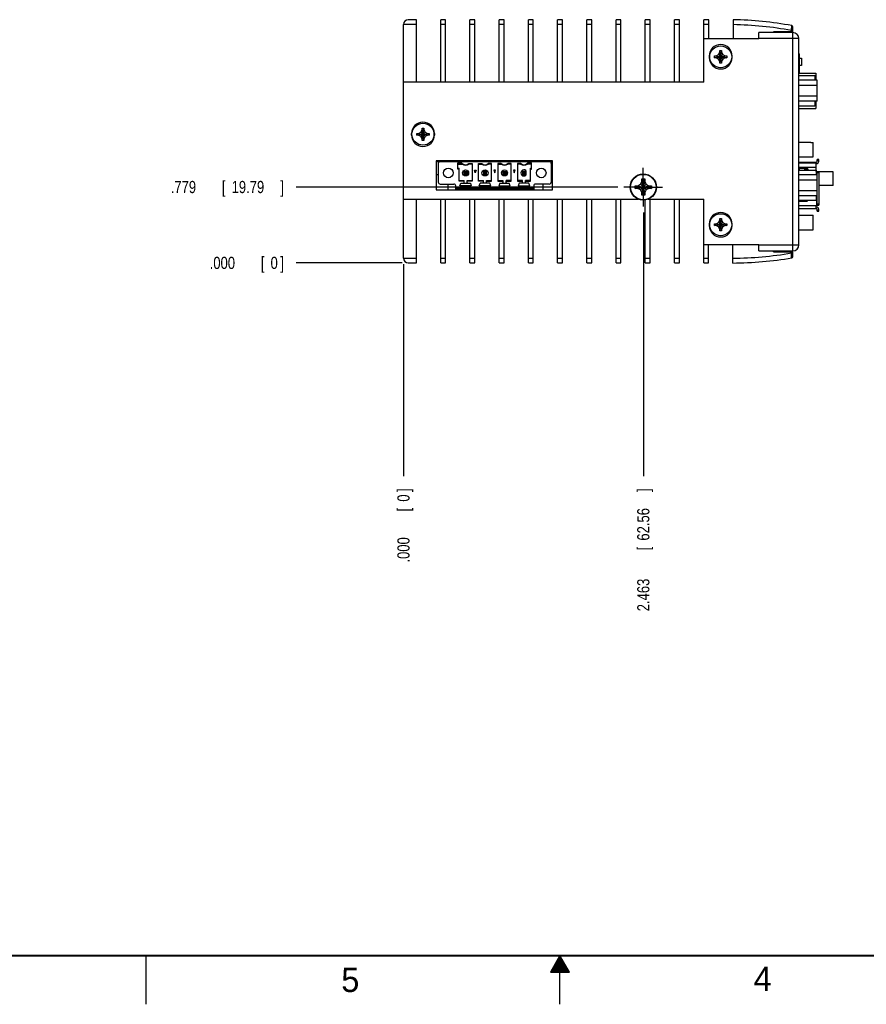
# Model space of a CAD drawing. Header units: inches. Extents: x 0 to 34, y 0 to 22.
# Tile 2 of 17: x 11.5 to 20.1, y 0 to 10.1. Entities that reach past the tile are written whole.
import ezdxf

# ---------------------------------------------------------------- set-up
doc = ezdxf.new("R2010")
doc.units = ezdxf.units.IN
doc.header["$LTSCALE"] = 1.87
doc.header["$MEASUREMENT"] = 0
doc.linetypes.add('CENTER', pattern=[0.6, 0.375, -0.075, 0.075, -0.075])
doc.layers.get('0').update_dxf_attribs({"linetype": 'CONTINUOUS'})
doc.layers.add('DEFAULT_1', color=7, linetype='CENTER')
doc.layers.add('DIMENSIONS', color=7, linetype='CONTINUOUS')
doc.styles.get("Standard").update_dxf_attribs({"font": 'txt', "width": 0.8})
doc.dimstyles.new('DIMSTYLE_1', dxfattribs={"dimtxt": 0.125, "dimasz": 0.18, "dimexe": 0.18, "dimexo": 0.0625, "dimgap": 0.09, "dimtad": 0, "dimtih": 1, "dimtoh": 1, "dimdec": 3, "dimzin": 4, "dimdsep": 46, "dimtxsty": 'STANDARD', "dimblk": '_FILLED', "dimblk1": '_FILLED', "dimblk2": '_FILLED', "dimcen": 0.09, "dimadec": 0, "dimazin": 0, "dimtp": 0.001, "dimtm": 0.001, "dimtfac": 1, "dimtdec": 3, "dimtofl": 0, "dimtmove": 0, "dimatfit": 3, "dimldrblk": '_FILLED', "dimfxl": 1, "dimtolj": 1, "dimtzin": 4, "dimarcsym": 0})

# ---------------------------------------------------------------- blocks, each defined once
blk = doc.blocks.new('*D26')
at = {"layer": 'DIMENSIONS', "color": 2, "linetype": 'CONTINUOUS'}
blk.add_line((17.856, 8.129), (17.856, 5.422), dxfattribs=at)
at = {"layer": 'DIMENSIONS', "color": 2, "linetype": 'CONTINUOUS', "width": 0.8}
for s, p in [(']', (17.918, 5.26)), ('62.56', (17.918, 4.76)), ('[', (17.918, 4.66)), ('2.463', (17.918, 4.035))]:
    blk.add_text(s, height=0.125, rotation=90, dxfattribs=at).set_placement(p)
blk = doc.blocks.new('_FILLED')
at = {"color": 0, "linetype": 'BYBLOCK'}
blk.add_solid([(0, 0), (-1, 0.174), (-1, -0.174)], dxfattribs=at)
blk = doc.blocks.new('*D27')
at = {"layer": 'DIMENSIONS', "color": 2, "linetype": 'CONTINUOUS'}
blk.add_line((17.595, 8.39), (14.291, 8.39), dxfattribs=at)
at = {"layer": 'DIMENSIONS', "color": 2, "linetype": 'CONTINUOUS', "width": 0.8}
for s, p in [('.779', (13.003, 8.328)), ('[', (13.528, 8.328)), ('19.79', (13.628, 8.328)), (']', (14.128, 8.328))]:
    blk.add_text(s, height=0.125, dxfattribs=at).set_placement(p)
blk = doc.blocks.new('*D28')
at = {"layer": 'DIMENSIONS', "color": 1, "linetype": 'CONTINUOUS'}
blk.add_line((15.38, 7.611), (14.291, 7.611), dxfattribs=at)
at = {"layer": 'DIMENSIONS', "color": 1, "linetype": 'CONTINUOUS', "width": 0.8}
for s, p in [('[', (13.928, 7.549)), (']', (14.128, 7.549)), ('.000', (13.403, 7.549)), ('0', (14.028, 7.549))]:
    blk.add_text(s, height=0.125, dxfattribs=at).set_placement(p)
blk = doc.blocks.new('*D29')
at = {"layer": 'DIMENSIONS', "color": 1, "linetype": 'CONTINUOUS'}
blk.add_line((15.393, 7.599), (15.393, 5.422), dxfattribs=at)
at = {"layer": 'DIMENSIONS', "color": 1, "linetype": 'CONTINUOUS', "width": 0.8}
for s, p in [(']', (15.455, 5.26)), ('0', (15.455, 5.16)), ('[', (15.455, 5.06)), ('.000', (15.455, 4.535))]:
    blk.add_text(s, height=0.125, rotation=90, dxfattribs=at).set_placement(p)

msp = doc.modelspace()

# ---------------------------------------------------------------- linework, layer by layer
at = {"color": 7, "linetype": 'CONTINUOUS'}
for p, q in [((15.5257, 10.1083), (15.4427, 10.1083)), ((15.5257, 9.4683), (15.5257, 10.1083)), ((15.7757, 9.4683), (15.7757, 10.1083)), ((15.8257, 10.1083), (15.7757, 10.1083)), ((15.8257, 9.4683), (15.8257, 10.1083)), ((16.0757, 9.4683), (16.0757, 10.1083)), ((16.1257, 10.1083), (16.0757, 10.1083)), ((16.1257, 9.4683), (16.1257, 10.1083)), ((16.3757, 9.4683), (16.3757, 10.1083)), ((16.4257, 10.1083), (16.3757, 10.1083)), ((16.4257, 9.4683), (16.4257, 10.1083)), ((16.6757, 9.4683), (16.6757, 10.1083)), ((16.7257, 10.1083), (16.6757, 10.1083)), ((16.7257, 9.4683), (16.7257, 10.1083)), ((16.9757, 9.4683), (16.9757, 10.1083)), ((17.0257, 10.1083), (16.9757, 10.1083)), ((17.0257, 9.4683), (17.0257, 10.1083)), ((17.2757, 9.4683), (17.2757, 10.1083)), ((17.3257, 10.1083), (17.2757, 10.1083)), ((17.3257, 9.4683), (17.3257, 10.1083)), ((17.5757, 9.4683), (17.5757, 10.1083)), ((17.6257, 10.1083), (17.5757, 10.1083)), ((17.6257, 9.4683), (17.6257, 10.1083)), ((17.8757, 9.4683), (17.8757, 10.1083)), ((17.9257, 10.1083), (17.8757, 10.1083)), ((17.9257, 9.4683), (17.9257, 10.1083)), ((18.1757, 9.4683), (18.1757, 10.1083)), ((18.2257, 10.1083), (18.1757, 10.1083)), ((18.2257, 9.4683), (18.2257, 10.1083)), ((18.4757, 9.4683), (18.4757, 10.1083)), ((18.5277, 10.1083), (18.4757, 10.1083)), ((18.5277, 9.9103), (18.5277, 10.1083)), ((15.3927, 7.6613), (15.3927, 10.0583)), ((15.5257, 10.0583), (15.3927, 10.0583)), ((15.8257, 10.0583), (15.7757, 10.0583)), ((16.1257, 10.0583), (16.0757, 10.0583)), ((16.4257, 10.0583), (16.3757, 10.0583)), ((16.7257, 10.0583), (16.6757, 10.0583)), ((17.0257, 10.0583), (16.9757, 10.0583)), ((17.3257, 10.0583), (17.2757, 10.0583)), ((17.6257, 10.0583), (17.5757, 10.0583)), ((17.9257, 10.0583), (17.8757, 10.0583)), ((18.2257, 10.0583), (18.1757, 10.0583)), ((18.5277, 10.0583), (18.4757, 10.0583)), ((18.7777, 10.1076), (18.7777, 9.9103)), ((19.3927, 9.9853), (19.3927, 10.0328)), ((19.0427, 9.9103), (18.4757, 9.9103)), ((19.3927, 9.9753), (19.0427, 9.9753)), ((19.0427, 9.9103), (19.0427, 9.9753)), ((19.4527, 9.9153), (19.0427, 9.9153)), ((19.3927, 9.9853), (19.1927, 9.9853)), ((19.1927, 9.9853), (19.1927, 9.9753)), ((19.3777, 9.9972), (19.3927, 9.9972)), ((19.3777, 9.9853), (19.3777, 9.9972)), ((19.3927, 7.7353), (19.3927, 9.9753)), ((19.4527, 7.7953), (19.4527, 9.9153)), ((18.5332, 9.7353), (18.5385, 9.7353)), ((18.5332, 9.7353), (18.5332, 9.7203)), ((18.5332, 9.7203), (18.5385, 9.7203)), ((18.5867, 9.7183), (18.7147, 9.7363)), ((18.5867, 9.7363), (18.6047, 9.7363)), ((18.5867, 9.7183), (18.5867, 9.7363)), ((18.5867, 9.7363), (18.7147, 9.7183)), ((18.6047, 9.7183), (18.5867, 9.7183)), ((18.6047, 9.7363), (18.6282, 9.7498)), ((18.6047, 9.7183), (18.6967, 9.7363)), ((18.6047, 9.7363), (18.6967, 9.7183)), ((18.6282, 9.7047), (18.6047, 9.7183)), ((18.6282, 9.7498), (18.6417, 9.7733)), ((18.6282, 9.7047), (18.6733, 9.7498)), ((18.6282, 9.7498), (18.6733, 9.7047)), ((18.6417, 9.6813), (18.6282, 9.7047)), ((18.6417, 9.7913), (18.6597, 9.7913)), ((18.6417, 9.7733), (18.6417, 9.7913)), ((18.6417, 9.6633), (18.6597, 9.7913)), ((18.6597, 9.6633), (18.6417, 9.7913)), ((18.6417, 9.6813), (18.6597, 9.7733)), ((18.6597, 9.6813), (18.6417, 9.7733)), ((18.6597, 9.7913), (18.6597, 9.7733)), ((18.6597, 9.7733), (18.6733, 9.7498)), ((18.6733, 9.7047), (18.6597, 9.6813)), ((18.6733, 9.7498), (18.6967, 9.7363)), ((18.6967, 9.7183), (18.6733, 9.7047)), ((18.6967, 9.7363), (18.7147, 9.7363)), ((18.7147, 9.7183), (18.6967, 9.7183)), ((18.7147, 9.7363), (18.7147, 9.7183)), ((18.7682, 9.7353), (18.7629, 9.7353)), ((18.7682, 9.7203), (18.763, 9.7203)), ((18.7682, 9.7203), (18.7682, 9.7353)), ((19.4607, 9.7532), (19.4527, 9.7532)), ((19.4607, 9.5609), (19.4607, 9.7532)), ((19.4607, 9.7132), (19.4817, 9.7132)), ((19.4817, 9.7132), (19.4817, 9.6382)), ((18.6417, 9.6633), (18.6417, 9.6813)), ((18.6597, 9.6633), (18.6417, 9.6633)), ((18.6597, 9.6813), (18.6597, 9.6633)), ((19.4527, 9.6332), (19.4607, 9.6332)), ((19.4817, 9.6382), (19.4607, 9.6382)), ((19.4527, 9.5609), (19.6277, 9.5609)), ((19.4527, 9.5339), (19.6177, 9.5339)), ((19.6177, 9.5339), (19.6177, 9.4863)), ((19.6277, 9.5609), (19.6277, 9.4863)), ((18.4757, 9.4683), (15.3927, 9.4683)), ((19.6402, 9.4863), (19.4527, 9.4863)), ((19.6402, 9.4323), (19.4527, 9.4323)), ((19.6402, 9.2704), (19.6402, 9.4863)), ((19.6402, 9.3244), (19.4527, 9.3244)), ((19.6402, 9.2704), (19.4527, 9.2704)), ((19.4527, 9.2229), (19.6177, 9.2229)), ((19.6177, 9.2704), (19.6177, 9.2229)), ((19.6277, 9.2704), (19.6277, 9.1959)), ((19.4527, 9.1959), (19.6277, 9.1959)), ((15.4752, 8.9243), (15.4752, 8.9393)), ((15.4805, 8.9393), (15.4752, 8.9393)), ((15.4805, 8.9243), (15.4752, 8.9243)), ((15.5287, 8.9233), (15.5287, 8.9413)), ((15.5287, 8.9413), (15.6567, 8.9233)), ((15.5287, 8.9413), (15.5467, 8.9413)), ((15.5287, 8.9233), (15.6567, 8.9413)), ((15.5467, 8.9233), (15.5287, 8.9233)), ((15.5467, 8.9413), (15.5702, 8.9548)), ((15.5467, 8.9413), (15.6387, 8.9233)), ((15.5467, 8.9233), (15.6387, 8.9413)), ((15.5702, 8.9097), (15.5467, 8.9233)), ((15.5702, 8.9548), (15.5837, 8.9783)), ((15.5702, 8.9097), (15.6153, 8.9548)), ((15.5702, 8.9548), (15.6153, 8.9097)), ((15.5837, 8.8863), (15.5702, 8.9097)), ((15.5837, 8.9783), (15.5837, 8.9963)), ((15.5837, 8.8683), (15.6017, 8.9963)), ((15.6017, 8.8683), (15.5837, 8.9963)), ((15.5837, 8.9963), (15.6017, 8.9963)), ((15.5837, 8.8863), (15.6017, 8.9783)), ((15.6017, 8.8863), (15.5837, 8.9783)), ((15.6017, 8.9963), (15.6017, 8.9783)), ((15.6017, 8.9783), (15.6153, 8.9548)), ((15.6153, 8.9097), (15.6017, 8.8863)), ((15.6153, 8.9548), (15.6387, 8.9413)), ((15.6387, 8.9233), (15.6153, 8.9097)), ((15.6387, 8.9413), (15.6567, 8.9413)), ((15.6567, 8.9233), (15.6387, 8.9233)), ((15.6567, 8.9413), (15.6567, 8.9233)), ((15.7049, 8.9243), (15.7102, 8.9243)), ((15.705, 8.9393), (15.7102, 8.9393)), ((15.7102, 8.9393), (15.7102, 8.9243)), ((15.5837, 8.8683), (15.5837, 8.8863)), ((15.6017, 8.8683), (15.5837, 8.8683)), ((15.6017, 8.8863), (15.6017, 8.8683)), ((19.4527, 8.8493), (19.5777, 8.8493)), ((19.5777, 8.8493), (19.5777, 8.8482)), ((19.5777, 8.8482), (19.6007, 8.8482)), ((19.6007, 8.7004), (19.6007, 8.8482)), ((19.4527, 8.6993), (19.5777, 8.6993)), ((19.5777, 8.7004), (19.6007, 8.7004)), ((19.5777, 8.7004), (19.5777, 8.6993)), ((15.7297, 8.6603), (15.7297, 8.3603)), ((16.9247, 8.6603), (15.7297, 8.6603)), ((15.7297, 8.6533), (16.9247, 8.6533)), ((15.7507, 8.6336), (15.7507, 8.4407)), ((15.9515, 8.573), (15.9515, 8.6371)), ((15.9515, 8.6371), (15.9902, 8.6371)), ((15.9515, 8.6257), (15.9948, 8.6257)), ((16.0639, 8.631), (16.0974, 8.631)), ((16.0974, 8.6257), (16.0657, 8.6257)), ((16.0974, 8.631), (16.0974, 8.4512)), ((16.1631, 8.4512), (16.1631, 8.631)), ((16.1631, 8.631), (16.1966, 8.631)), ((16.1631, 8.6257), (16.1948, 8.6257)), ((16.2974, 8.631), (16.2639, 8.631)), ((16.2974, 8.6257), (16.2657, 8.6257)), ((16.2974, 8.4512), (16.2974, 8.631)), ((16.3631, 8.631), (16.3631, 8.4512)), ((16.3966, 8.631), (16.3631, 8.631)), ((16.3631, 8.6257), (16.3948, 8.6257)), ((16.4974, 8.631), (16.4639, 8.631)), ((16.4974, 8.6257), (16.4657, 8.6257)), ((16.4974, 8.4512), (16.4974, 8.631)), ((16.5631, 8.631), (16.5631, 8.4512)), ((16.5966, 8.631), (16.5631, 8.631)), ((16.5948, 8.6257), (16.5631, 8.6257)), ((16.709, 8.6257), (16.6657, 8.6257)), ((16.709, 8.6371), (16.6703, 8.6371)), ((16.709, 8.573), (16.709, 8.6371)), ((16.9098, 8.6336), (16.9098, 8.4407)), ((16.9247, 8.6033), (16.9098, 8.6033)), ((16.9098, 8.5966), (16.9247, 8.5966)), ((16.9247, 8.3603), (16.9247, 8.6603)), ((19.4527, 8.6454), (19.6321, 8.6454)), ((19.6302, 8.6362), (19.4527, 8.6362)), ((19.6302, 8.5924), (19.4527, 8.5924)), ((19.6302, 8.549), (19.6302, 8.6454)), ((19.6302, 8.6297), (19.6321, 8.6297)), ((19.6577, 8.673), (19.642, 8.673)), ((19.642, 8.6553), (19.642, 8.673)), ((19.6577, 8.6631), (19.642, 8.6631)), ((19.6577, 8.6553), (19.6577, 8.673)), ((15.7507, 8.5153), (15.7297, 8.5153)), ((15.9515, 8.5844), (15.9631, 8.5844)), ((15.9631, 8.573), (15.9515, 8.573)), ((15.9631, 8.4512), (15.9631, 8.5844)), ((16.0145, 8.5194), (16.0145, 8.5509)), ((16.025, 8.5404), (16.0145, 8.5509)), ((16.0145, 8.5509), (16.046, 8.5509)), ((16.0145, 8.5194), (16.025, 8.53)), ((16.0145, 8.5194), (16.046, 8.5194)), ((16.025, 8.5404), (16.025, 8.53)), ((16.0354, 8.5404), (16.025, 8.5404)), ((16.025, 8.53), (16.0354, 8.53)), ((16.0354, 8.5404), (16.046, 8.5509)), ((16.0354, 8.53), (16.0354, 8.5404)), ((16.046, 8.5194), (16.0354, 8.53)), ((16.046, 8.5509), (16.046, 8.5194)), ((16.1302, 8.5352), (16.1223, 8.5647)), ((16.1223, 8.5647), (16.1382, 8.5647)), ((16.1382, 8.5647), (16.1302, 8.5352)), ((16.2145, 8.5509), (16.2145, 8.5194)), ((16.2145, 8.5509), (16.225, 8.5404)), ((16.246, 8.5509), (16.2145, 8.5509)), ((16.225, 8.53), (16.2145, 8.5194)), ((16.2145, 8.5194), (16.246, 8.5194)), ((16.225, 8.5404), (16.225, 8.53)), ((16.225, 8.5404), (16.2354, 8.5404)), ((16.2354, 8.53), (16.225, 8.53)), ((16.246, 8.5509), (16.2354, 8.5404)), ((16.2354, 8.5404), (16.2354, 8.53)), ((16.246, 8.5194), (16.2354, 8.53)), ((16.246, 8.5194), (16.246, 8.5509)), ((16.3223, 8.5647), (16.3302, 8.5352)), ((16.3382, 8.5647), (16.3223, 8.5647)), ((16.3302, 8.5352), (16.3382, 8.5647)), ((16.4145, 8.5509), (16.4145, 8.5194)), ((16.4145, 8.5509), (16.425, 8.5404)), ((16.4145, 8.5509), (16.446, 8.5509)), ((16.4145, 8.5194), (16.425, 8.53)), ((16.446, 8.5194), (16.4145, 8.5194)), ((16.425, 8.5404), (16.425, 8.53)), ((16.4354, 8.5404), (16.425, 8.5404)), ((16.425, 8.53), (16.4354, 8.53)), ((16.4354, 8.5404), (16.446, 8.5509)), ((16.4354, 8.53), (16.4354, 8.5404)), ((16.4354, 8.53), (16.446, 8.5194)), ((16.446, 8.5509), (16.446, 8.5194)), ((16.5223, 8.5647), (16.5302, 8.5352)), ((16.5382, 8.5647), (16.5223, 8.5647)), ((16.5302, 8.5352), (16.5382, 8.5647)), ((16.6145, 8.5509), (16.6145, 8.5194)), ((16.625, 8.5404), (16.6145, 8.5509)), ((16.646, 8.5509), (16.6145, 8.5509)), ((16.6145, 8.5194), (16.625, 8.53)), ((16.6145, 8.5194), (16.646, 8.5194)), ((16.625, 8.5404), (16.625, 8.53)), ((16.6354, 8.5404), (16.625, 8.5404)), ((16.625, 8.53), (16.6354, 8.53)), ((16.646, 8.5509), (16.6354, 8.5404)), ((16.6354, 8.5404), (16.6354, 8.53)), ((16.6354, 8.53), (16.646, 8.5194)), ((16.646, 8.5194), (16.646, 8.5509)), ((16.6499, 8.5598), (16.6499, 8.5106)), ((16.6974, 8.4512), (16.6974, 8.5844)), ((16.6974, 8.5844), (16.709, 8.5844)), ((16.6974, 8.573), (16.709, 8.573)), ((16.9098, 8.5533), (16.9247, 8.5533)), ((16.9247, 8.5153), (16.9098, 8.5153)), ((19.4527, 8.5824), (19.5298, 8.5824)), ((19.4527, 8.5618), (19.6297, 8.5618)), ((19.6402, 8.5143), (19.4527, 8.5143)), ((19.5157, 8.5824), (19.5157, 8.5618)), ((19.5495, 8.5693), (19.5157, 8.5693)), ((19.6297, 8.5618), (19.6297, 8.5143)), ((19.6297, 8.5509), (19.6302, 8.5509)), ((19.6302, 8.549), (19.6577, 8.549)), ((19.6341, 8.549), (19.6341, 8.5143)), ((19.6402, 8.2983), (19.6402, 8.5143)), ((19.642, 8.2045), (19.642, 8.549)), ((19.642, 8.5391), (19.6577, 8.5391)), ((19.6577, 8.549), (19.6577, 8.2045)), ((19.8057, 8.5478), (19.6577, 8.5478)), ((19.8057, 8.4048), (19.8057, 8.5478)), ((15.7704, 8.421), (15.9106, 8.421)), ((15.8477, 8.421), (15.8477, 8.3603)), ((15.9302, 8.3679), (15.9302, 8.4013)), ((15.9631, 8.4564), (16.0145, 8.4564)), ((16.0145, 8.4512), (15.9631, 8.4512)), ((15.9716, 8.4033), (15.9808, 8.4301)), ((16.0889, 8.4033), (15.9716, 8.4033)), ((15.9808, 8.4301), (16.0797, 8.4301)), ((16.0145, 8.4379), (16.0145, 8.4564)), ((16.046, 8.4379), (16.046, 8.4564)), ((16.046, 8.4564), (16.0974, 8.4564)), ((16.0974, 8.4512), (16.046, 8.4512)), ((16.0797, 8.4301), (16.0889, 8.4033)), ((16.1631, 8.4564), (16.2145, 8.4564)), ((16.2145, 8.4512), (16.1631, 8.4512)), ((16.1716, 8.4033), (16.1808, 8.4301)), ((16.2889, 8.4033), (16.1716, 8.4033)), ((16.2797, 8.4301), (16.1808, 8.4301)), ((16.2145, 8.4379), (16.2145, 8.4564)), ((16.246, 8.4379), (16.246, 8.4564)), ((16.246, 8.4564), (16.2974, 8.4564)), ((16.246, 8.4512), (16.2974, 8.4512)), ((16.2889, 8.4033), (16.2797, 8.4301)), ((16.3631, 8.4564), (16.4145, 8.4564)), ((16.3631, 8.4512), (16.4145, 8.4512)), ((16.3808, 8.4301), (16.3716, 8.4033)), ((16.3716, 8.4033), (16.4889, 8.4033)), ((16.3808, 8.4301), (16.4797, 8.4301)), ((16.4145, 8.4564), (16.4145, 8.4379)), ((16.446, 8.4379), (16.446, 8.4564)), ((16.4974, 8.4564), (16.446, 8.4564)), ((16.446, 8.4512), (16.4974, 8.4512)), ((16.4889, 8.4033), (16.4797, 8.4301)), ((16.6145, 8.4564), (16.5631, 8.4564)), ((16.5631, 8.4512), (16.6145, 8.4512)), ((16.5808, 8.4301), (16.5716, 8.4033)), ((16.5716, 8.4033), (16.6889, 8.4033)), ((16.6797, 8.4301), (16.5808, 8.4301)), ((16.6145, 8.4379), (16.6145, 8.4564)), ((16.646, 8.4379), (16.646, 8.4564)), ((16.6974, 8.4564), (16.646, 8.4564)), ((16.646, 8.4512), (16.6974, 8.4512)), ((16.6889, 8.4033), (16.6797, 8.4301)), ((16.7302, 8.4013), (16.7302, 8.3679)), ((16.8901, 8.421), (16.7499, 8.421)), ((16.8227, 8.421), (16.8227, 8.3603)), ((17.773, 8.3763), (17.9384, 8.4042)), ((17.773, 8.4042), (17.9384, 8.3763)), ((17.7739, 8.4043), (17.8007, 8.4043)), ((17.8007, 8.4043), (17.8267, 8.4193)), ((17.8007, 8.3763), (17.9107, 8.4043)), ((17.8007, 8.4043), (17.9107, 8.3763)), ((17.8267, 8.4193), (17.8417, 8.4453)), ((17.8267, 8.4193), (17.8847, 8.3613)), ((17.8267, 8.3613), (17.8847, 8.4193)), ((17.8417, 8.4453), (17.8417, 8.4721)), ((17.8697, 8.3353), (17.8417, 8.4453)), ((17.8417, 8.3353), (17.8697, 8.4453)), ((17.8418, 8.3076), (17.8697, 8.473)), ((17.8697, 8.3076), (17.8418, 8.473)), ((17.8697, 8.4721), (17.8697, 8.4453)), ((17.8697, 8.4453), (17.8847, 8.4193)), ((17.8847, 8.4193), (17.9107, 8.4043)), ((17.9107, 8.4043), (17.9375, 8.4043)), ((19.6402, 8.4603), (19.4527, 8.4603)), ((19.8057, 8.4048), (19.6577, 8.4048)), ((15.7297, 8.3603), (16.9247, 8.3603)), ((16.1224, 8.3816), (15.9302, 8.3816)), ((15.9302, 8.3777), (16.7302, 8.3777)), ((15.9302, 8.3679), (16.7302, 8.3679)), ((16.1224, 8.3777), (16.1224, 8.3816)), ((16.1381, 8.3777), (16.1381, 8.3816)), ((16.3224, 8.3816), (16.1381, 8.3816)), ((16.3224, 8.3777), (16.3224, 8.3816)), ((16.3381, 8.3816), (16.3381, 8.3777)), ((16.5224, 8.3816), (16.3381, 8.3816)), ((16.5224, 8.3777), (16.5224, 8.3816)), ((16.5381, 8.3816), (16.5381, 8.3777)), ((16.7302, 8.3816), (16.5381, 8.3816)), ((17.8007, 8.3763), (17.7739, 8.3763)), ((17.8267, 8.3613), (17.8007, 8.3763)), ((17.8417, 8.3353), (17.8267, 8.3613)), ((17.8417, 8.3085), (17.8417, 8.3353)), ((17.8847, 8.3613), (17.8697, 8.3353)), ((17.8697, 8.3353), (17.8697, 8.3085)), ((17.9107, 8.3763), (17.8847, 8.3613)), ((17.9375, 8.3763), (17.9107, 8.3763)), ((19.6402, 8.3523), (19.4527, 8.3523)), ((19.6402, 8.2983), (19.4527, 8.2983)), ((19.6297, 8.2983), (19.6297, 8.2508)), ((19.6341, 8.2983), (19.6341, 8.2045)), ((15.3927, 8.2653), (17.8049, 8.2653)), ((15.5257, 7.6113), (15.5257, 8.2653)), ((15.7757, 7.6113), (15.7757, 8.2653)), ((15.8257, 7.6113), (15.8257, 8.2653)), ((16.0757, 7.6113), (16.0757, 8.2653)), ((16.1257, 7.6113), (16.1257, 8.2653)), ((16.3757, 7.6113), (16.3757, 8.2653)), ((16.4257, 7.6113), (16.4257, 8.2653)), ((16.6757, 7.6113), (16.6757, 8.2653)), ((16.7257, 7.6113), (16.7257, 8.2653)), ((16.9757, 7.6113), (16.9757, 8.2653)), ((17.0257, 7.6113), (17.0257, 8.2653)), ((17.2757, 7.6113), (17.2757, 8.2653)), ((17.3257, 7.6113), (17.3257, 8.2653)), ((17.5757, 7.6113), (17.5757, 8.2653)), ((17.6257, 7.6113), (17.6257, 8.2653)), ((17.8757, 7.6113), (17.8757, 8.2569)), ((17.9066, 8.2653), (18.4757, 8.2653)), ((17.9257, 7.6113), (17.9257, 8.2653)), ((18.1757, 7.6113), (18.1757, 8.2653)), ((18.2257, 7.6113), (18.2257, 8.2653)), ((18.4757, 7.6113), (18.4757, 8.2653)), ((19.6297, 8.2508), (19.4527, 8.2508)), ((19.4527, 8.2438), (19.5298, 8.2438)), ((19.4527, 8.2005), (19.6302, 8.2005)), ((19.6302, 8.2045), (19.6577, 8.2045)), ((19.6302, 8.169), (19.6302, 8.2045)), ((19.6577, 8.2143), (19.642, 8.2143)), ((19.4527, 8.169), (19.6321, 8.169)), ((19.4527, 8.1013), (19.5777, 8.1013)), ((19.5777, 8.1013), (19.5777, 8.1002)), ((19.5777, 8.1002), (19.6007, 8.1002)), ((19.6007, 7.9523), (19.6007, 8.1002)), ((19.6321, 8.1848), (19.6302, 8.1848)), ((19.642, 8.1415), (19.642, 8.1592)), ((19.642, 8.1513), (19.6577, 8.1513)), ((19.642, 8.1415), (19.6577, 8.1415)), ((19.6577, 8.1415), (19.6577, 8.1592)), ((18.5332, 8.0103), (18.5385, 8.0103)), ((18.5332, 8.0103), (18.5332, 7.9953)), ((18.5332, 7.9953), (18.5385, 7.9953)), ((18.5867, 7.9943), (18.7147, 8.0123)), ((18.5867, 8.0123), (18.6047, 8.0123)), ((18.5867, 8.0123), (18.7147, 7.9943)), ((18.5867, 7.9943), (18.5867, 8.0123)), ((18.6047, 7.9943), (18.5867, 7.9943)), ((18.6047, 8.0123), (18.6282, 8.0258)), ((18.6047, 7.9943), (18.6967, 8.0123)), ((18.6047, 8.0123), (18.6967, 7.9943)), ((18.6282, 7.9807), (18.6047, 7.9943)), ((18.6282, 8.0258), (18.6417, 8.0493)), ((18.6282, 8.0258), (18.6733, 7.9807)), ((18.6282, 7.9807), (18.6733, 8.0258)), ((18.6417, 8.0673), (18.6597, 8.0673)), ((18.6417, 8.0493), (18.6417, 8.0673)), ((18.6597, 7.9393), (18.6417, 8.0673)), ((18.6417, 7.9393), (18.6597, 8.0673)), ((18.6597, 7.9573), (18.6417, 8.0493)), ((18.6417, 7.9573), (18.6597, 8.0493)), ((18.6597, 8.0673), (18.6597, 8.0493)), ((18.6597, 8.0493), (18.6733, 8.0258)), ((18.6733, 8.0258), (18.6967, 8.0123)), ((18.6967, 7.9943), (18.6733, 7.9807)), ((18.6967, 8.0123), (18.7147, 8.0123)), ((18.7147, 7.9943), (18.6967, 7.9943)), ((18.7147, 8.0123), (18.7147, 7.9943)), ((18.7682, 7.9953), (18.7629, 7.9953)), ((18.7682, 8.0103), (18.763, 8.0103)), ((18.7682, 7.9953), (18.7682, 8.0103)), ((18.6417, 7.9573), (18.6282, 7.9807)), ((18.6417, 7.9393), (18.6417, 7.9573)), ((18.6597, 7.9393), (18.6417, 7.9393)), ((18.6733, 7.9807), (18.6597, 7.9573)), ((18.6597, 7.9573), (18.6597, 7.9393)), ((19.4527, 7.9513), (19.5777, 7.9513)), ((19.5777, 7.9523), (19.6007, 7.9523)), ((19.5777, 7.9523), (19.5777, 7.9513)), ((18.4757, 7.8003), (19.0427, 7.8003)), ((18.5257, 7.6113), (18.5257, 7.8003)), ((18.7757, 7.6102), (18.7757, 7.8003)), ((19.0427, 7.7353), (19.0427, 7.8003)), ((19.0427, 7.7953), (19.4527, 7.7953)), ((19.0427, 7.7353), (19.3927, 7.7353)), ((19.1927, 7.7253), (19.1927, 7.7353)), ((19.1927, 7.7253), (19.3927, 7.7253)), ((19.3767, 7.7133), (19.3767, 7.7253)), ((19.3767, 7.7133), (19.3927, 7.7133)), ((19.3927, 7.6788), (19.3927, 7.7253)), ((15.3927, 7.6613), (15.5257, 7.6613)), ((15.4427, 7.6113), (15.5257, 7.6113)), ((15.7757, 7.6613), (15.8257, 7.6613)), ((15.7757, 7.6113), (15.8257, 7.6113)), ((16.0757, 7.6613), (16.1257, 7.6613)), ((16.0757, 7.6113), (16.1257, 7.6113)), ((16.3757, 7.6613), (16.4257, 7.6613)), ((16.3757, 7.6113), (16.4257, 7.6113)), ((16.6757, 7.6613), (16.7257, 7.6613)), ((16.6757, 7.6113), (16.7257, 7.6113)), ((16.9757, 7.6613), (17.0257, 7.6613)), ((16.9757, 7.6113), (17.0257, 7.6113)), ((17.2757, 7.6613), (17.3257, 7.6613)), ((17.2757, 7.6113), (17.3257, 7.6113)), ((17.5757, 7.6613), (17.6257, 7.6613)), ((17.5757, 7.6113), (17.6257, 7.6113)), ((17.8757, 7.6613), (17.9257, 7.6613)), ((17.8757, 7.6113), (17.9257, 7.6113)), ((18.1757, 7.6613), (18.2257, 7.6613)), ((18.1757, 7.6113), (18.2257, 7.6113)), ((18.4757, 7.6613), (18.5257, 7.6613)), ((18.4757, 7.6113), (18.5257, 7.6113))]:
    msp.add_line(p, q, dxfattribs=at)
at = {"color": 2, "linetype": 'CONTINUOUS'}
for p, q in [((12.75, 0), (12.75, 0.5)), ((17, 0.5), (16.902, 0.3303)), ((16.9481, 0.41), (17.052, 0.41)), ((16.9538, 0.42), (17.0462, 0.42)), ((16.9596, 0.43), (17.0404, 0.43)), ((16.9654, 0.44), (17.0347, 0.44)), ((16.9712, 0.45), (17.0289, 0.45)), ((16.9769, 0.46), (17.0231, 0.46)), ((16.9827, 0.47), (17.0173, 0.47)), ((16.9885, 0.48), (17.0116, 0.48)), ((16.9942, 0.49), (17.0058, 0.49)), ((17.098, 0.3303), (17, 0.5)), ((17, 0), (17, 0.5)), ((16.902, 0.3303), (17.098, 0.3303)), ((16.9076, 0.34), (17.0924, 0.34)), ((16.9134, 0.35), (17.0866, 0.35)), ((16.9192, 0.36), (17.0808, 0.36)), ((16.925, 0.37), (17.0751, 0.37)), ((16.9307, 0.38), (17.0693, 0.38)), ((16.9365, 0.39), (17.0635, 0.39)), ((16.9423, 0.4), (17.0578, 0.4))]:
    msp.add_line(p, q, dxfattribs=at)
at = {"color": 7, "linetype": 'CONTINUOUS', "const_width": 0.02}
msp.add_lwpolyline([(0.5, 0.5), (33.5, 0.5)], dxfattribs=at)
at = {"color": 7, "linetype": 'CONTINUOUS'}
for centre, radius in [((18.6507, 9.7273), 0.1125), ((15.5927, 8.9323), 0.1125), ((15.8531, 8.5352), 0.0492), ((16.0302, 8.5352), 0.0315), ((16.2302, 8.5352), 0.0315), ((16.4302, 8.5352), 0.0315), ((16.8074, 8.5352), 0.0492), ((17.8557, 8.3903), 0.135), ((17.8557, 8.3903), 0.1304), ((18.6507, 8.0033), 0.1125)]:
    msp.add_circle(centre, radius, dxfattribs=at)
for centre, radius, start, end in [((15.4427, 10.0583), 0.05, 90, 180), ((18.7079, 6.355), 3.7533, 79.67854, 88.93442), ((18.7079, 6.355), 3.7033, 79.57991, 88.92003), ((19.3777, 10.0328), 0.015, 0.00004, 79.67855), ((19.3927, 9.9153), 0.06, 0, 90), ((18.6507, 9.7353), 0.1175, 0, 180), ((18.6507, 9.7203), 0.1175, 180, 360), ((19.3607, 9.6279), 0.1604, 51.41991, 54.8605), ((19.6177, 9.5239), 0.01, 0, 90), ((19.6177, 9.2329), 0.01, 270, 360), ((15.5927, 8.9393), 0.1175, 0, 180), ((15.5927, 8.9243), 0.1175, 180, 360), ((15.7704, 8.6336), 0.0197, 90, 180), ((16.0302, 8.673), 0.0538, 221.84641, 308.70418), ((16.0302, 8.673), 0.0591, 233.1301, 306.8699), ((16.2302, 8.673), 0.0591, 233.1301, 306.8699), ((16.2302, 8.673), 0.0538, 231.29582, 308.70418), ((16.4302, 8.673), 0.0591, 233.1301, 306.8699), ((16.4302, 8.673), 0.0538, 231.29582, 308.70418), ((16.6302, 8.673), 0.0591, 233.1301, 306.8699), ((16.6302, 8.673), 0.0538, 231.29582, 318.15359), ((16.8901, 8.6336), 0.0197, 0, 90), ((19.6321, 8.6553), 0.0256, 270, 360), ((19.6321, 8.6553), 0.00984, 270, 360), ((16.6302, 8.5352), 0.0315, 51.31781, 308.68219), ((19.5298, 8.5608), 0.0217, 2.69721, 90), ((15.7704, 8.4407), 0.0197, 180, 270), ((15.9106, 8.4013), 0.0197, 0, 90), ((16.0066, 8.4379), 0.00787, 270, 360), ((16.0539, 8.4379), 0.00787, 180, 270), ((16.2066, 8.4379), 0.00787, 270, 360), ((16.2539, 8.4379), 0.00787, 180, 270), ((16.4066, 8.4379), 0.00787, 270, 360), ((16.4539, 8.4379), 0.00787, 180, 270), ((16.6066, 8.4379), 0.00787, 270, 360), ((16.6539, 8.4379), 0.00787, 180, 270), ((16.7499, 8.4013), 0.0197, 90, 180), ((16.8901, 8.4407), 0.0197, 270, 360), ((19.5298, 8.2655), 0.0217, 270, 317.01445), ((18.6507, 8.0103), 0.1175, 0, 180), ((19.6321, 8.1592), 0.0256, 0, 90), ((19.6321, 8.1592), 0.00984, 0, 90), ((18.6507, 7.9953), 0.1175, 180, 360), ((19.3927, 7.7953), 0.06, 270, 360), ((18.7516, 11.3601), 3.7, 270.37268, 279.72602), ((15.4427, 7.6613), 0.05, 180, 270), ((18.7516, 11.3601), 3.75, 270.36771, 279.63661), ((19.3767, 7.6788), 0.016, 279.6366, 359.99993)]:
    msp.add_arc(centre, radius, start, end, dxfattribs=at)
for points, knots in [([(19.3777, 9.9972), (19.3779, 10.0004), (19.3782, 10.007), (19.3788, 10.0165), (19.3792, 10.0254), (19.3796, 10.0329), (19.3799, 10.0387), (19.3802, 10.0428), (19.3803, 10.0454), (19.3804, 10.0468), (19.3804, 10.0474), (19.3804, 10.0475)], [0, 0, 0, 0, 0.1922566, 0.3886668, 0.5701856, 0.7210747, 0.8351303, 0.9148668, 0.965395, 0.9920962, 1, 1, 1, 1]), ([(15.9948, 8.6257), (15.9942, 8.6269), (15.9929, 8.6293), (15.9914, 8.6331), (15.9905, 8.6358), (15.9902, 8.6371)], [0, 0, 0, 0, 0.3285874, 0.6613578, 1, 1, 1, 1]), ([(16.0657, 8.6257), (16.0655, 8.6263), (16.0651, 8.6275), (16.0645, 8.6293), (16.0641, 8.6304), (16.0639, 8.631)], [0, 0, 0, 0, 0.3354457, 0.6687774, 1, 1, 1, 1]), ([(16.1948, 8.6257), (16.195, 8.6263), (16.1954, 8.6275), (16.196, 8.6293), (16.1964, 8.6304), (16.1966, 8.631)], [0, 0, 0, 0, 0.3354459, 0.6687775, 1, 1, 1, 1]), ([(16.2657, 8.6257), (16.2655, 8.6263), (16.2651, 8.6275), (16.2645, 8.6293), (16.2641, 8.6304), (16.2639, 8.631)], [0, 0, 0, 0, 0.3354457, 0.6687774, 1, 1, 1, 1]), ([(16.3948, 8.6257), (16.395, 8.6263), (16.3954, 8.6275), (16.396, 8.6293), (16.3964, 8.6304), (16.3966, 8.631)], [0, 0, 0, 0, 0.3354459, 0.6687775, 1, 1, 1, 1]), ([(16.4639, 8.631), (16.4641, 8.6304), (16.4645, 8.6293), (16.4651, 8.6275), (16.4655, 8.6263), (16.4657, 8.6257)], [0, 0, 0, 0, 0.3311811, 0.6645128, 1, 1, 1, 1]), ([(16.5966, 8.631), (16.5964, 8.6304), (16.596, 8.6293), (16.5954, 8.6275), (16.595, 8.6263), (16.5948, 8.6257)], [0, 0, 0, 0, 0.3311813, 0.664513, 1, 1, 1, 1]), ([(16.6703, 8.6371), (16.6699, 8.6358), (16.6691, 8.6331), (16.6676, 8.6293), (16.6663, 8.6269), (16.6657, 8.6257)], [0, 0, 0, 0, 0.3386422, 0.6714126, 1, 1, 1, 1]), ([(19.4589, 8.5824), (19.4584, 8.5805), (19.457, 8.5743), (19.4557, 8.5674), (19.455, 8.5625), (19.4549, 8.5618)], [0, 0, 0, 0, 0.291793, 0.8946199, 1, 1, 1, 1]), ([(19.5095, 8.5824), (19.51, 8.5805), (19.5114, 8.5743), (19.5127, 8.5674), (19.5134, 8.5625), (19.5135, 8.5618)], [0, 0, 0, 0, 0.291793, 0.8946199, 1, 1, 1, 1]), ([(17.773, 8.3763), (17.7729, 8.3794), (17.7727, 8.3856), (17.7727, 8.3949), (17.7729, 8.4011), (17.773, 8.4042)], [0, 0, 0, 0, 0.332853, 0.6671471, 1, 1, 1, 1]), ([(17.773, 8.4042), (17.7732, 8.4042), (17.7735, 8.4043), (17.7738, 8.4043), (17.7739, 8.4043)], [0, 0, 0, 0, 0.5001845, 1, 1, 1, 1]), ([(17.8417, 8.4721), (17.8417, 8.4722), (17.8417, 8.4725), (17.8418, 8.4728), (17.8418, 8.473)], [0, 0, 0, 0, 0.4997503, 1, 1, 1, 1]), ([(17.8418, 8.473), (17.8433, 8.4731), (17.8464, 8.4732), (17.851, 8.4733), (17.8542, 8.4733), (17.8557, 8.4733)], [0, 0, 0, 0, 0.3315534, 0.6648422, 1, 1, 1, 1]), ([(17.8557, 8.4733), (17.8573, 8.4733), (17.8604, 8.4733), (17.865, 8.4732), (17.8681, 8.4731), (17.8697, 8.473)], [0, 0, 0, 0, 0.3350819, 0.6683591, 1, 1, 1, 1]), ([(17.8697, 8.473), (17.8697, 8.4728), (17.8697, 8.4725), (17.8697, 8.4722), (17.8697, 8.4721)], [0, 0, 0, 0, 0.5001534, 1, 1, 1, 1]), ([(17.9375, 8.4043), (17.9377, 8.4043), (17.938, 8.4043), (17.9383, 8.4042), (17.9384, 8.4042)], [0, 0, 0, 0, 0.4997531, 1, 1, 1, 1]), ([(17.9384, 8.4042), (17.9386, 8.4011), (17.9387, 8.3949), (17.9387, 8.3856), (17.9386, 8.3794), (17.9384, 8.3763)], [0, 0, 0, 0, 0.332853, 0.6671471, 1, 1, 1, 1]), ([(17.7739, 8.3763), (17.7738, 8.3763), (17.7735, 8.3763), (17.7732, 8.3763), (17.773, 8.3763)], [0, 0, 0, 0, 0.4997531, 1, 1, 1, 1]), ([(17.8418, 8.3076), (17.8418, 8.3077), (17.8417, 8.308), (17.8417, 8.3083), (17.8417, 8.3085)], [0, 0, 0, 0, 0.5001534, 1, 1, 1, 1]), ([(17.8557, 8.3073), (17.8542, 8.3073), (17.851, 8.3073), (17.8464, 8.3074), (17.8433, 8.3075), (17.8418, 8.3076)], [0, 0, 0, 0, 0.3350819, 0.6683591, 1, 1, 1, 1]), ([(17.8697, 8.3076), (17.8681, 8.3075), (17.865, 8.3074), (17.8604, 8.3073), (17.8573, 8.3073), (17.8557, 8.3073)], [0, 0, 0, 0, 0.3315534, 0.6648422, 1, 1, 1, 1]), ([(17.8697, 8.3085), (17.8697, 8.3083), (17.8697, 8.308), (17.8697, 8.3077), (17.8697, 8.3076)], [0, 0, 0, 0, 0.4997503, 1, 1, 1, 1]), ([(17.9384, 8.3763), (17.9383, 8.3763), (17.938, 8.3763), (17.9377, 8.3763), (17.9375, 8.3763)], [0, 0, 0, 0, 0.5001845, 1, 1, 1, 1]), ([(19.3794, 7.663), (19.3794, 7.6632), (19.3793, 7.664), (19.3792, 7.6659), (19.3791, 7.6695), (19.3788, 7.675), (19.3784, 7.6827), (19.3779, 7.6921), (19.3773, 7.7025), (19.3769, 7.7097), (19.3767, 7.7133)], [0, 0, 0, 0, 0.0106925, 0.0470896, 0.1161353, 0.224625, 0.3773992, 0.571045, 0.7869802, 1, 1, 1, 1])]:
    msp.add_open_spline(points, degree=3, knots=knots, dxfattribs=at)
at = {"layer": 'DEFAULT_1', "color": 7, "linetype": 'CENTER'}
for q in [(17.8557, 8.5888), (17.6572, 8.3903), (18.0542, 8.3903), (17.8557, 8.1918)]:
    msp.add_line((17.8557, 8.3903), q, dxfattribs=at)

# ---------------------------------------------------------------- texts
at = {"color": 2, "linetype": 'CONTINUOUS'}
for s, p in [('5', (14.754, 0.1262)), ('4', (18.9884, 0.1369))]:
    msp.add_text(s, height=0.25, dxfattribs=at).set_placement(p)

# ---------------------------------------------------------------- dimensions: what is measured, and where the dimension line sits
at = {"layer": 'DIMENSIONS', "color": 2, "linetype": 'CONTINUOUS'}
for feature_location, offset, dtype, origin, picture, middle in [((17.5947, 8.3903), (-3.3041, 0), 0, (15.4427, 7.6113), '*D27', (13.6156, 8.3903)), ((17.8557, 8.1293), (0, -2.707), 1, (15.3927, 7.6613), '*D26', (17.8557, 4.6973))]:
    dim = msp.add_ordinate_dim(feature_location=feature_location, offset=offset, dtype=dtype, origin=origin, dimstyle='DIMSTYLE_1', dxfattribs=at)
    dim.commit()
    dim.dimension.update_dxf_attribs({"geometry": picture, "text_midpoint": middle})
at = {"layer": 'DIMENSIONS', "color": 1, "linetype": 'CONTINUOUS'}
for feature_location, offset, dtype, origin, picture, middle in [((15.3802155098, 7.6112859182), (-1.0896456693, 0), 0, (15.4427155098, 7.6112859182), '*D28', (13.8155698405, 7.6112859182)), ((15.3927155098, 7.5987859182), (0, -2.1765), 1, (15.3927155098, 7.6612859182), '*D29', (15.3927155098, 4.9472859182))]:
    dim = msp.add_ordinate_dim(feature_location=feature_location, offset=offset, dtype=dtype, origin=origin, dimstyle='DIMSTYLE_1', dxfattribs=at)
    dim.commit()
    dim.dimension.update_dxf_attribs({"geometry": picture, "text_midpoint": middle})

doc.saveas('drawing.dxf')
